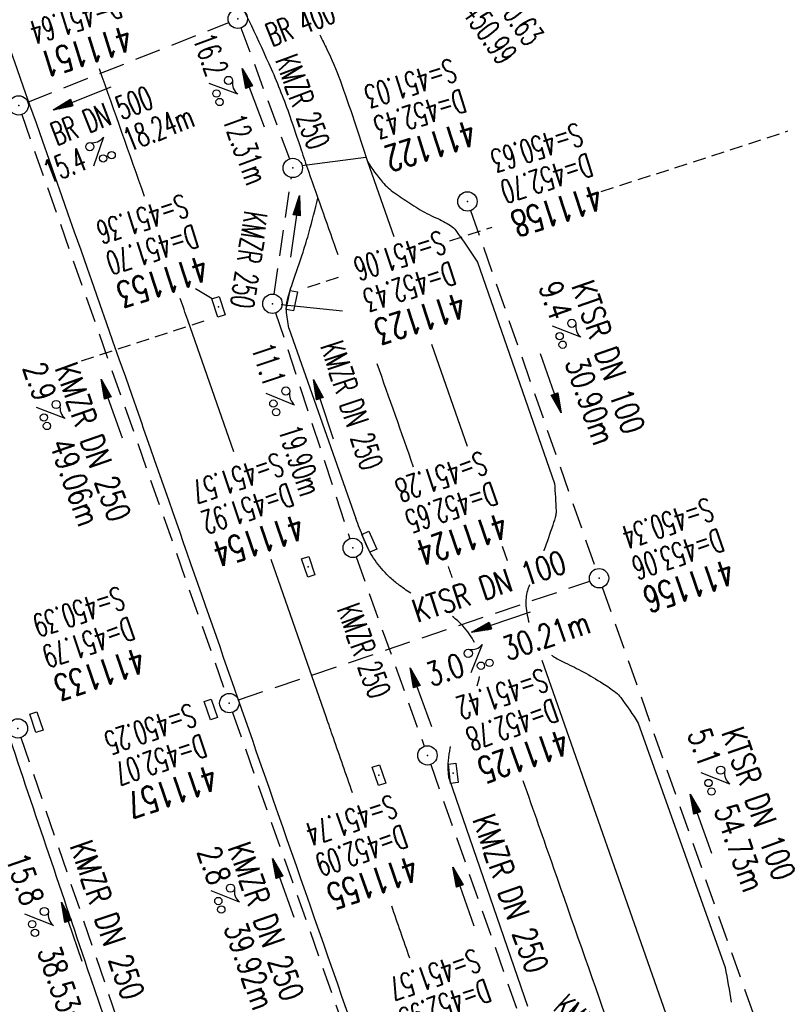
# Model space of a CAD drawing. Extents: x 446577 to 447152, y 443659 to 444842.
# Tile 15 of 41: x 446951 to 447011, y 443995 to 444071. Entities that reach past the tile are written whole.
import ezdxf
from ezdxf.enums import TextEntityAlignment as Align

# ---------------------------------------------------------------- set-up
doc = ezdxf.new("R2010")
doc.units = 0
doc.header["$LTSCALE"] = 2
doc.header["$MEASUREMENT"] = 0
for name, pattern in [('AUSGEZOGEN', [0]), ('GESTRICH-X2', [1.5, 1, -0.5]), ('GESTRICHELT', [0.75, 0.5, -0.25])]:
    doc.linetypes.add(name, pattern=pattern)
doc.layers.get('0').update_dxf_attribs({"linetype": 'AUSGEZOGEN'})
for name, color, linetype in [('FBR', 8, 'CONTINUOUS'), ('HEKTOM', 250, 'GESTRICHELT'), ('KANAL', 7, 'GESTRICH-X2'), ('PFEIL', 7, 'CONTINUOUS'), ('SCHACHTNR', 6, 'CONTINUOUS'), ('SCHLITZRINNE', 8, 'AUSGEZOGEN'), ('SCHSYMBOL', 7, 'AUSGEZOGEN'), ('STRASSE', 8, 'CONTINUOUS'), ('TEXTO', 4, 'CONTINUOUS'), ('TEXTU', 4, 'CONTINUOUS')]:
    doc.layers.add(name, color=color, linetype=linetype)
doc.styles.add('ROMANS', font='romans.shx', dxfattribs={"width": 0.8})

# ---------------------------------------------------------------- blocks, each defined once
blk = doc.blocks.new('GST')
at = {"color": 0}
blk.add_circle((0, 0), 0.75, dxfattribs=at)
blk.add_point((0, 0), dxfattribs=at)
blk = doc.blocks.new('13')
blk.add_lwpolyline([(0.755, 1.218), (-0.748, 1.218), (-0.748, 1.801), (0.755, 1.801)], close=True)
at = {"rotation": 180}
blk.add_blockref('GST', (0, 0), dxfattribs=at)
blk = doc.blocks.new('PROM')
blk.add_line((1.566, 1.817), (0.019, 0.015))
for centre, radius in [((0.317, 1.51), 0.317), ((0.943, 0.291), 0.283), ((1.645, 0.287), 0.283)]:
    blk.add_circle(centre, radius)
blk.add_arc((0.992, 2.682), 1.033, 239.14139, 303.35492)
blk = doc.blocks.new('PFEIL2')
at = {"color": 0}
for p, q in [((0.88, 0.002), (-2.401, -0.012)), ((0.881, -0.271), (0.879, 0.276)), ((0.879, 0.276), (2.429, 0.009)), ((0.911, 0.27), (0.879, 0.265)), ((0.965, 0.261), (0.879, 0.246)), ((1.019, 0.252), (0.879, 0.228)), ((1.073, 0.242), (0.879, 0.209)), ((1.127, 0.233), (0.879, 0.191)), ((1.181, 0.224), (0.879, 0.172)), ((1.235, 0.214), (0.879, 0.154)), ((1.289, 0.205), (0.879, 0.135)), ((1.343, 0.196), (0.879, 0.117)), ((1.397, 0.187), (0.879, 0.098)), ((1.451, 0.177), (0.879, 0.08)), ((1.505, 0.168), (0.879, 0.061)), ((1.559, 0.159), (0.88, 0.043)), ((1.613, 0.149), (0.88, 0.024)), ((1.668, 0.14), (0.88, 0.006)), ((1.722, 0.131), (0.88, -0.013)), ((1.776, 0.121), (0.88, -0.031)), ((1.83, 0.112), (0.88, -0.05)), ((1.884, 0.103), (0.88, -0.068)), ((1.938, 0.094), (0.88, -0.087)), ((1.992, 0.084), (0.88, -0.105)), ((2.046, 0.075), (0.88, -0.124)), ((2.1, 0.066), (0.88, -0.142)), ((2.154, 0.056), (0.88, -0.161)), ((2.208, 0.047), (0.88, -0.179)), ((2.262, 0.038), (0.881, -0.198)), ((2.316, 0.029), (0.881, -0.216)), ((2.37, 0.019), (0.881, -0.235)), ((2.424, 0.01), (0.881, -0.253)), ((2.429, 0.009), (0.881, -0.271))]:
    blk.add_line(p, q, dxfattribs=at)
blk = doc.blocks.new('17')
blk.add_lwpolyline([(-0.755, -1.218), (0.748, -1.218), (0.748, -1.801), (-0.755, -1.801)], close=True)
blk.add_blockref('GST', (0, 0))
blk = doc.blocks.new('10')
blk.add_blockref('GST', (0, 0))
blk = doc.blocks.new('30')
at = {"color": 0}
for p, q in [((-0.75, -0.29), (-0.75, 0.293)), ((-0.75, 0.293), (0.753, 0.293)), ((0.753, 0.293), (0.753, -0.29)), ((0.753, -0.29), (-0.75, -0.29))]:
    blk.add_line(p, q, dxfattribs=at)
blk.add_point((0, 0), dxfattribs=at)

msp = doc.modelspace()

# ---------------------------------------------------------------- linework, layer by layer
at = {"layer": 'FBR'}
for points in [[(446906.283, 444163.064, 0.003557), (446913.219, 444136.335, 0.004717), (446918.783, 444116.265, 0.000024), (446923.206, 444100.879, 0.003676), (446923.236, 444100.778, 0.000171), (446925.25, 444094.15, 0.000048), (446932.443, 444070.518, 0.000065), (446938.908, 444049.294, 0.003486), (446939.03, 444048.902, 0.003745), (446939.222, 444048.317, 0.000068), (446950.069, 444016.112, 0.000011), (446956.461, 443997.144, 0.001698), (446956.504, 443997.019, 0.000349), (446956.714, 443996.41, 0.000013), (446962.54, 443979.58, 0.000005), (446967.365, 443965.643, 0.00002), (446968.622, 443962.013, 0.001124), (446976.568, 443939.234, -0.000431), (446996.335, 443882.82)], [(446955.94, 444092.643, -0.003356), (446959.855, 444086.949, -0.017564), (446963.524, 444081.103, -0.015019), (446967.361, 444074.003, -0.011732), (446970.492, 444067.384, -0.021738), (446971.94, 444063.706, -0.002856), (446972.816, 444061.113, 0.004452), (446973.383, 444059.452, 0.000827), (446975.655, 444053.019, -0.00188)], [(446980.914, 443981.438, -0.00016), (446969.629, 444013.764, 0.000226), (446960.626, 444039.543, 0.000413), (446960.222, 444040.696, 0.000011), (446944.42, 444085.635, 0.000087), (446942.548, 444090.956, 0.001149)], [(446974.263, 444070.007, -0.000548), (446974.816, 444068.884, -0.027516), (446975.828, 444066.502, -0.010719), (446977.95, 444060.211)], [(446960.696, 444057.491, 0.000747), (446957.197, 444067.391, -0.039131)], [(446977.95, 444060.211, 0.040625), (446979.114, 444058.618, 0.063974), (446980.049, 444057.78, 0.004322), (446981.229, 444056.983, 0.008047), (446981.873, 444056.57, 0.037583), (446983.249, 444055.857, -0.045061), (446984.388, 444055.244, -0.089643), (446984.787, 444054.863, -0.016495), (446986.457, 444052.405, -0.057121)], [(446971.874, 444047.312, -0.03254), (446971.673, 444048.683, -0.073671), (446971.714, 444049.297, -0.008586), (446971.815, 444049.728, -0.011081), (446971.907, 444050.059, -0.010482), (446972.148, 444050.801, 0.003234), (446972.962, 444053.196, 0.013095), (446973.435, 444054.752, 0.007858), (446974.114, 444057.375)], [(446967.594, 444037.741, 0), (446964.047, 444047.919, 0.000127), (446963.459, 444049.605, -0.039131)], [(446978.669, 444044.578, -0.001432), (446981.494, 444036.581, 0), (446981.498, 444036.571, 0.000248)], [(446925.215, 444042.892, 0.0017), (446930.243, 444027.436, 0.003935), (446936.907, 444007.707, 0.000126), (446946.647, 443979.626, 0.000195), (446952.953, 443961.485, 0.000026), (446968.558, 443916.655, 0.000443), (446969.471, 443914.039, 0.00013), (446975.672, 443896.342, -0.000046), (446981.167, 443880.67, -0.00001)], [(446992.425, 444035.293, -0.01035), (446992.551, 444033.161, -0.069703), (446992.519, 444032.844, -0.020004), (446992.295, 444032.064, -0.007803), (446991.61, 444030.101, -0.00058), (446991.594, 444030.059, 0.030442)], [(446981.306, 444026.783, -0.016591), (446980.322, 444027.481, -0.027859), (446979.605, 444028.092, -0.05123), (446978.536, 444029.343, -0.052723), (446977.771, 444030.746, -0.004083), (446977.627, 444031.101, -0.000998), (446977.051, 444032.561, -0.009033)], [(446976.79, 444011.346, 0.000281), (446975.314, 444015.589, 0.000006), (446974.769, 444017.152, 0), (446970.501, 444029.399, 0.000127)], [(446984.193, 444028.866, -0.000013), (446984.496, 444027.997, 0.000248)], [(446990.489, 444027.442, 0.007705), (446990.37, 444027.104, 0.08907), (446990.208, 444026.005, 0.066703), (446990.451, 444024.547, 0.001107), (446990.459, 444024.52, 0.078284)], [(446986.232, 444022.967, 0.071052), (446985.332, 444024.259, 0.041168), (446984.532, 444024.987, 0.032004)], [(446992.189, 444022, 0.027668), (446992.42, 444021.84, 0.032245), (446993.266, 444021.393, -0.019867), (446994.655, 444020.701, -0.015597), (446996.165, 444019.811, -0.022452), (446997.164, 444019.114, -0.070765), (446997.551, 444018.72, -0.01615), (446998.914, 444016.736, -0.057305)], [(446986.441, 444019.621, 0.042499), (446986.628, 444020.349, 0.105086)], [(446984.267, 444012.42, -0.001822), (446984.222, 444012.84, -0.009231), (446984.215, 444012.923, -0.035934), (446984.22, 444013.821, -0.032136), (446984.362, 444014.814, -0.006983), (446984.388, 444014.93, -0.008766)], [(446989.985, 444012.281, 0.000109), (446992.359, 444005.496, 0.000153), (446996.666, 443993.206, 0.000562)], [(446981.225, 443998.537, -0.00054), (446979.825, 444002.574, 0.000787)], [(447005.629, 443997.805, -0.008173), (447006.102, 443995.126, -0.078399)]]:
    msp.add_lwpolyline(points, format="xyb", dxfattribs=at)
for points in [[(446977.95, 444060.211), (446979.982, 444054.405)], [(446982.897, 444046.077), (446985.665, 444038.168)], [(446988.37, 444030.441), (446988.763, 444029.317)], [(446991.46, 444021.611), (447001.37, 443993.282)]]:
    msp.add_lwpolyline(points, dxfattribs=at)
at = {"layer": 'FBR', "flags": 128}
msp.add_lwpolyline([(446998.914, 444016.736), (447005.629, 443997.805)], dxfattribs=at)
at = {"layer": 'HEKTOM'}
for p, q in [((446996.048, 444057.875), (447010.492, 444062.575)), ((446984.325, 444054.06), (446987.611, 444055.129)), ((446973.338, 444050.485), (446975.989, 444051.348)), ((446955.812, 444044.782), (446965.656, 444047.986))]:
    msp.add_line(p, q, dxfattribs=at)
at = {"layer": 'KANAL'}
for p, q in [((446951.656, 444064.813), (446967.219, 444070.969)), ((446968.156, 444070.563), (446971.906, 444060.406)), ((446951.188, 444063.844), (446967, 444019)), ((446970.719, 444049.938), (446972.063, 444058.969)), ((446985.938, 444056.406), (446995.625, 444028.656)), ((446970.844, 444048.5), (446976.594, 444031)), ((446977.063, 444029.594), (446982.344, 444014.938)), ((446967.969, 444018.531), (446995.156, 444027.719)), ((446996.125, 444027.25), (447013.875, 443977.063)), ((446967.5, 444017.563), (446980.313, 443981.344)), ((446951.125, 444015.625), (446963.094, 443980.563)), ((446982.844, 444013.531), (446989.813, 443993.75))]:
    msp.add_line(p, q, dxfattribs=at)
at = {"layer": 'SCHACHTNR'}
for p, q in [((446972.869, 444059.903), (446977.832, 444060.547)), ((446965.922, 444049.589), (446964.638, 444050.346)), ((446971.274, 444049.152), (446976.006, 444048.646))]:
    msp.add_line(p, q, dxfattribs=at)
at = {"layer": 'SCHLITZRINNE'}
msp.add_lwpolyline([(446918.666, 444051.482, 0.001942), (446927.717, 444023.784, 0.002834), (446934.101, 444004.864, 0.000005), (446941.432, 443983.537, 0.000867), (446941.474, 443983.415, 0.000084), (446947.849, 443965.085, 0.000199), (446950.544, 443957.352, 0.000027), (446955.553, 443942.997, 0.000044), (446958.667, 443934.078, 0.000101), (446962.051, 443924.393, 0.000084), (446966.153, 443912.669, 0.000975), (446970.092, 443901.486, -0.001001), (446974.031, 443890.303, -0.000525), (446977.569, 443880.16, 0.000574)], format="xyb", dxfattribs=at)
at = {"layer": 'SCHLITZRINNE', "flags": 128}
msp.add_lwpolyline([(446918.666, 444051.482, 0.001942), (446927.717, 444023.784, 0.002834), (446934.101, 444004.864, 0.000005), (446941.432, 443983.537, 0.000867), (446941.474, 443983.415, 0.000084), (446947.849, 443965.085, 0.000199), (446950.544, 443957.352, 0.000027), (446955.553, 443942.997, 0.000044), (446958.667, 443934.078, 0.000101), (446962.051, 443924.393, 0.000084), (446966.153, 443912.669, 0.000975), (446970.092, 443901.486, -0.001001), (446974.031, 443890.303, -0.000613), (446978.162, 443878.453, 0.000574), (446982.293, 443866.603, 0.000043), (446985.962, 443856.119, 0.000041), (446989.821, 443845.1, 0.000098), (446990.721, 443842.532, -0.000006), (447006.522, 443797.477, -0.000336), (447009.233, 443789.73, -0.000126), (447016.458, 443769.022)], format="xyb", dxfattribs=at)
at = {"layer": 'SCHSYMBOL'}
for points in [[(446971.655, 444048.761), (446971.96, 444050.232), (446972.53, 444050.114), (446972.226, 444048.642)], [(446978.134, 444029.971), (446977.519, 444031.343), (446978.051, 444031.581), (446978.666, 444030.21)]]:
    msp.add_lwpolyline(points, close=True, dxfattribs=at)
at = {"layer": 'STRASSE'}
for p, q in [((446986.457, 444052.405), (446992.425, 444035.293)), ((446971.874, 444047.312), (446977.051, 444032.561)), ((446984.267, 444012.42), (446990.328, 443994.81))]:
    msp.add_line(p, q, dxfattribs=at)

# ---------------------------------------------------------------- block references
at = {"layer": 'PFEIL'}
for p, rotation in [((446969.103, 444065.135), 110.2432999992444), ((446955.873, 444065.108), 201.5621999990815), ((446972.336, 444055.18), 81.47189999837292), ((446992.143, 444043.05), 289.2529999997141), ((446958.161, 444041.083), 109.4107000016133), ((446974.532, 444041.018), 108.2208999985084), ((446988.291, 444024.563), 198.6676999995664), ((446982.075, 444018.733), 109.7861000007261), ((447003.76, 444008.938), 109.475399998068), ((446971.427, 444003.966), 109.4626999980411), ((446985.385, 444003.302), 109.4053999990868), ((446955.058, 444000.567), 108.83839999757)]:
    msp.add_blockref('PFEIL2', p, dxfattribs=dict(at, rotation=rotation))
at = {"layer": 'SCHSYMBOL'}
for name, p, rotation in [('10', (446967.912, 444071.254), 287.3781999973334), ('17', (446950.952, 444064.552), 287.4172000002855), ('10', (446972.17, 444059.708), 287.7409999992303), ('10', (446985.688, 444057.117), 287.9366000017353), ('GST', (446970.594, 444049.198), 108.0215999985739), ('30', (446966.422, 444048.963), 287.9903000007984), ('GST', (446976.815, 444030.3), 108.6074999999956), ('30', (446973.367, 444028.836), 288.6159000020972), ('10', (446995.876, 444027.948), 288.8544000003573), ('17', (446967.257, 444018.279), 288.851499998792), ('13', (446950.893, 444016.325), 288.7518000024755), ('10', (446982.594, 444014.236), 289.1101999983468), ('30', (446978.84, 444012.711), 289.1164000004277), ('30', (446984.587, 444012.849), 276.1898890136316)]:
    msp.add_blockref(name, p, dxfattribs=dict(at, rotation=rotation))
at = {"layer": 'TEXTU'}
for p, rotation in [((446965.666, 444066.26), 290.2432999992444), ((446956.724, 444059.834), 21.56219999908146), ((446992.242, 444047.487), 289.2529999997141), ((446970.094, 444042.272), 288.2208999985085), ((446952.322, 444041.191), 289.4107000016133), ((446985.935, 444020.601), 18.66769999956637), ((447003.765, 444012.89), 289.475399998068), ((446965.819, 444003.754), 289.4626999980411), ((446951.412, 444001.964), 288.83839999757)]:
    msp.add_blockref('PROM', p, dxfattribs=dict(at, rotation=rotation))

# ---------------------------------------------------------------- texts
at = {"layer": 'SCHACHTNR', "style": 'ROMANS'}
for s, height, rotation, width, p in [('S=450.63', 1.8, 305.14689, 0.6, (446986.065, 444074.9)), ('Z=450.99', 1.8, 305.14689, 0.6, (446984.003, 444073.451)), ('D=451.64', 1.8, 197.4172, 0.6, (446958.586, 444073.152)), ('411151', 2, 197.4172, 0.7, (446959.336, 444070.777)), ('S=451.03', 1.8, 197.741, 0.6, (446984.45, 444068.211)), ('D=452.43', 1.8, 197.741, 0.6, (446985.2, 444065.836)), ('411122', 2, 197.741, 0.7, (446985.95, 444063.461)), ('S=450.63', 1.8, 197.9366, 0.6, (446994.219, 444063.25)), ('D=452.70', 1.8, 197.9366, 0.6, (446995, 444060.875)), ('411158', 2, 197.9366, 0.7, (446995.75, 444058.469)), ('S=451.36', 1.8, 197.9903, 0.6, (446963.686, 444057.729)), ('D=451.70', 1.8, 197.9903, 0.6, (446964.468, 444055.354)), ('S=451.06', 1.8, 198.0216, 0.6, (446983.595, 444054.896)), ('411153', 2, 197.9903, 0.7, (446965.218, 444052.979)), ('D=452.43', 1.8, 198.0216, 0.6, (446984.377, 444052.489)), ('411123', 2, 198.0216, 0.7, (446985.158, 444050.114)), ('S=451.57', 1.8, 198.6159, 0.6, (446971.035, 444037.709)), ('S=451.28', 1.8, 198.6075, 0.6, (446986.792, 444037.816)), ('D=452.65', 1.8, 198.6075, 0.6, (446987.604, 444035.441)), ('D=451.92', 1.8, 198.6159, 0.6, (446971.816, 444035.334)), ('S=450.34', 1.8, 198.8544, 0.6, (447004.313, 444034.219)), ('411154', 2, 198.6159, 0.7, (446972.629, 444032.959)), ('411124', 2, 198.6075, 0.7, (446988.385, 444033.066)), ('D=453.06', 1.8, 198.8544, 0.6, (447005.125, 444031.844)), ('411156', 2, 198.8544, 0.7, (447005.906, 444029.469)), ('S=450.39', 1.8, 198.7518, 0.6, (446958.73, 444027.361)), ('D=451.79', 1.8, 198.7518, 0.6, (446959.511, 444024.986)), ('411133', 2, 198.7518, 0.7, (446960.324, 444022.642)), ('S=451.42', 1.8, 199.1102, 0.6, (446991.484, 444021.015)), ('D=452.78', 1.8, 199.1102, 0.6, (446992.297, 444018.64)), ('S=450.25', 1.8, 198.8515, 0.6, (446964.279, 444018.297)), ('D=452.07', 1.8, 198.8515, 0.6, (446965.091, 444015.922)), ('411125', 2, 199.1102, 0.7, (446993.109, 444016.297)), ('411157', 2, 198.8515, 0.7, (446965.904, 444013.547)), ('S=451.74', 1.8, 199.1164, 0.6, (446979.815, 444011.238)), ('D=452.09', 1.8, 199.1164, 0.6, (446980.627, 444008.895)), ('411155', 2, 199.1164, 0.7, (446981.44, 444006.52)), ('S=451.57', 1.8, 199.2892, 0.6, (446986.257, 443999.307)), ('D=452.93', 1.8, 199.2892, 0.6, (446987.07, 443996.963))]:
    msp.add_text(s, height=height, rotation=rotation, dxfattribs=dict(at, width=width)).set_placement(p)
at = {"layer": 'TEXTO', "style": 'ROMANS'}
for s, rotation, width, p in [('BR 400', 21.4397, 0.6, (446973.092, 444070.063)), ('KMZR 250', 290.2433, 0.6, (446972.092, 444064.525)), ('BR DN 500', 21.5622, 0.6, (446957.704, 444062.914)), ('KMZR 250', 261.4719, 0.6, (446967.889, 444052.728)), ('KTSR DN 100', 289.253, 0.75, (446995.742, 444044.772)), ('KMZR DN 250', 288.2209, 0.6, (446975.89, 444041.044)), ('KMZR DN 250', 289.4107, 0.75, (446955.852, 444038.203)), ('KTSR DN 100', 18.6677, 0.75, (446987.654, 444026.46)), ('KMZR 250', 289.7861, 0.6, (446976.844, 444022.033)), ('KTSR DN 100', 289.4754, 0.75, (447007.375, 444010.201)), ('KMZR DN 250', 289.4054, 0.75, (446988.186, 444003.245)), ('KMZR DN 250', 288.8384, 0.75, (446956.954, 444001.203)), ('KMZR DN 250', 289.4627, 0.75, (446969.244, 444001.093)), ('KMZR DN 250', 317.4515, 0.6, (446995.996, 443991.102))]:
    msp.add_text(s, height=1.8, rotation=rotation, dxfattribs=dict(at, width=width)).set_placement(p, align=Align.CENTER)
at = {"layer": 'TEXTU', "style": 'ROMANS'}
for s, rotation, width, p in [('16.2', 290.2433, 0.6, (446964.399, 444069.692)), ('18.24m', 21.5622, 0.6, (446959.522, 444060.945)), ('12.31m', 290.2433, 0.6, (446966.712, 444063.442)), ('15.4', 21.5622, 0.6, (446953.335, 444058.476)), ('9.4', 289.253, 0.75, (446991.186, 444050.538)), ('11.1', 288.2209, 0.6, (446968.939, 444045.762)), ('2.9', 289.4107, 0.75, (446951.259, 444044.247)), ('30.90m', 289.253, 0.75, (446993.217, 444044.663)), ('19.90m', 288.2209, 0.6, (446971.033, 444039.418)), ('49.06m', 289.4107, 0.75, (446953.321, 444038.372)), ('30.21m', 18.6677, 0.75, (446988.779, 444021.553)), ('3.0', 18.6677, 0.75, (446982.873, 444019.553)), ('5.1', 289.4754, 0.75, (447002.703, 444015.932)), ('54.73m', 289.4754, 0.75, (447004.766, 444010.057)), ('2.8', 289.4627, 0.75, (446964.756, 444006.795)), ('15.8', 288.8384, 0.75, (446949.922, 444006.297)), ('39.92m', 289.4627, 0.75, (446966.819, 444000.92)), ('38.53m', 288.8384, 0.75, (446952.391, 443999.11))]:
    msp.add_text(s, height=1.8, rotation=rotation, dxfattribs=dict(at, width=width)).set_placement(p)

doc.saveas('drawing.dxf')
